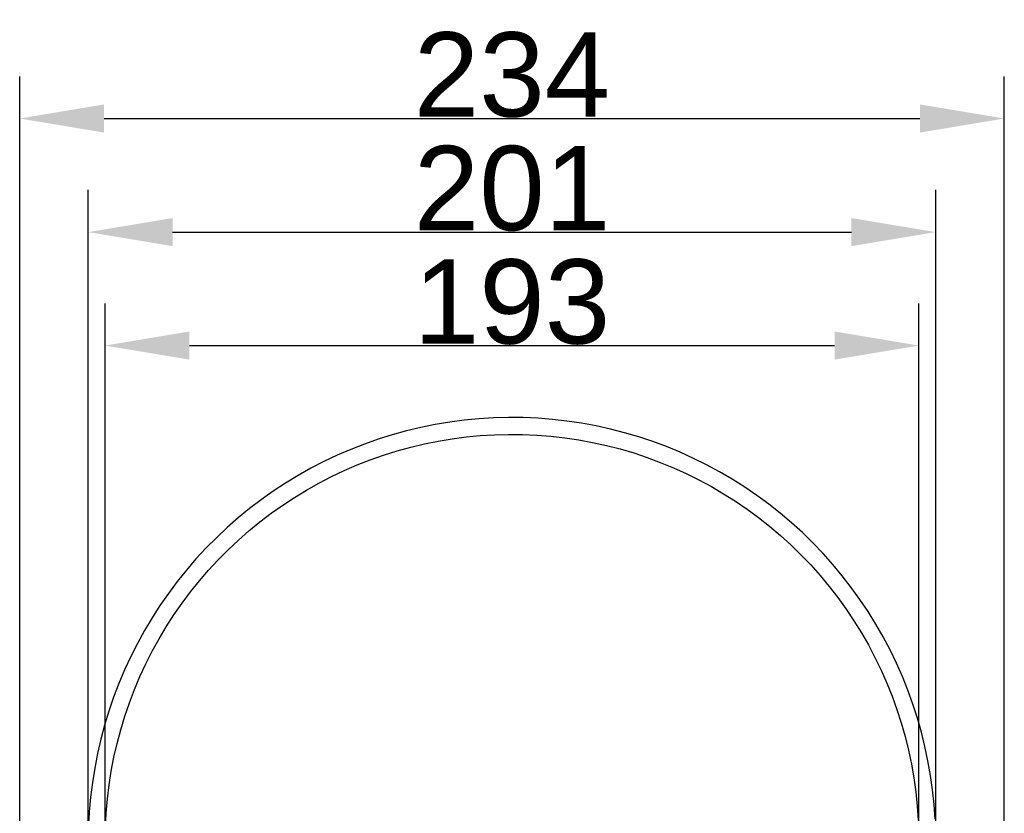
# Model space of a CAD drawing. Header units: millimetres. Extents: x 580 to 2065, y -13 to 1037.
# Tile 7 of 9: x 1305 to 1538, y 587 to 775. Entities that reach past the tile are written whole.
import ezdxf

# ---------------------------------------------------------------- set-up
doc = ezdxf.new("R2010")
doc.units = ezdxf.units.MM
doc.header["$LTSCALE"] = 0.1
doc.layers.add('DEFAULT', color=7, linetype='Continuous')
doc.layers.add('OUTLINE', color=2, linetype='Continuous')
doc.styles.add('ARIAL', font='arial_0.ttf')
doc.dimstyles.new('DIMENSION STYLE 01', dxfattribs={"dimtxt": 20, "dimasz": 20, "dimexe": 10, "dimexo": 0.5, "dimgap": 0.09, "dimtad": 1, "dimtoh": 1, "dimdec": 0, "dimzin": 0, "dimdsep": 46, "dimtxsty": 'ARIAL', "dimcen": 0.5, "dimadec": 1, "dimazin": 0, "dimtfac": 1, "dimtdec": 4, "dimtofl": 0, "dimtmove": 0, "dimatfit": 3, "dimfxl": 1, "dimtolj": 1, "dimtzin": 0, "dimarcsym": 0})

# ---------------------------------------------------------------- blocks, each defined once
blk = doc.blocks.new('*D76')
at = {"layer": 'DEFAULT', "color": 0, "lineweight": -2, "transparency": 16777216}
for p, q in [((1304.59, 580.53), (1304.59, 761.42)), ((1538.13, 580.53), (1538.13, 761.42)), ((1324.59, 751.42), (1518.13, 751.42))]:
    blk.add_line(p, q, dxfattribs=at)
at = {"layer": 'DEFAULT', "color": 0, "transparency": 16777216}
for points in [[(1324.59, 754.76), (1324.59, 748.09), (1304.59, 751.42)], [(1518.13, 754.76), (1518.13, 748.09), (1538.13, 751.42)]]:
    blk.add_solid(points, dxfattribs=at)
at = {"layer": 'Defpoints', "color": 0, "transparency": 16777216}
for p in [(1538.13, 751.42), (1304.59, 580.03), (1538.13, 580.03)]:
    blk.add_point(p, dxfattribs=at)
at = {"layer": 'DEFAULT', "color": 0, "transparency": 16777216, "insert": (1421.36, 761.73), "char_height": 20, "attachment_point": 5, "style": 'ARIAL'}
blk.add_mtext('\\A1;234', dxfattribs=at)
blk = doc.blocks.new('*D77')
at = {"layer": 'DEFAULT', "color": 0, "lineweight": -2, "transparency": 16777216}
for p, q in [((1320.86, 580.26), (1320.86, 734.49)), ((1521.86, 580.71), (1521.86, 734.49)), ((1340.86, 724.49), (1501.86, 724.49))]:
    blk.add_line(p, q, dxfattribs=at)
at = {"layer": 'DEFAULT', "color": 0, "transparency": 16777216}
for points in [[(1340.86, 727.82), (1340.86, 721.16), (1320.86, 724.49)], [(1501.86, 727.82), (1501.86, 721.16), (1521.86, 724.49)]]:
    blk.add_solid(points, dxfattribs=at)
at = {"layer": 'Defpoints', "color": 0, "transparency": 16777216}
for p in [(1521.86, 724.49), (1320.86, 579.76), (1521.86, 580.21)]:
    blk.add_point(p, dxfattribs=at)
at = {"layer": 'DEFAULT', "color": 0, "transparency": 16777216, "insert": (1421.36, 734.79), "char_height": 20, "attachment_point": 5, "style": 'ARIAL'}
blk.add_mtext('\\A1;201', dxfattribs=at)
blk = doc.blocks.new('*D78')
at = {"layer": 'DEFAULT', "color": 0, "lineweight": -2, "transparency": 16777216}
for p, q in [((1324.86, 580.53), (1324.86, 707.58)), ((1517.86, 580.53), (1517.86, 707.58)), ((1344.86, 697.58), (1497.86, 697.58))]:
    blk.add_line(p, q, dxfattribs=at)
at = {"layer": 'DEFAULT', "color": 0, "transparency": 16777216}
for points in [[(1344.86, 700.92), (1344.86, 694.25), (1324.86, 697.58)], [(1497.86, 700.92), (1497.86, 694.25), (1517.86, 697.58)]]:
    blk.add_solid(points, dxfattribs=at)
at = {"layer": 'Defpoints', "color": 0, "transparency": 16777216}
for p in [(1517.86, 697.58), (1324.86, 580.03), (1517.86, 580.03)]:
    blk.add_point(p, dxfattribs=at)
at = {"layer": 'DEFAULT', "color": 0, "transparency": 16777216, "insert": (1421.36, 707.89), "char_height": 20, "attachment_point": 5, "style": 'ARIAL'}
blk.add_mtext('\\A1;193', dxfattribs=at)

msp = doc.modelspace()

# ---------------------------------------------------------------- linework, layer by layer
at = {"layer": 'OUTLINE'}
for p, q in [((1410.04, 679.89), (1406.59, 679.44)), ((1413.52, 680.22), (1410.04, 679.89)), ((1417, 680.43), (1413.52, 680.22)), ((1420.49, 680.52), (1417, 680.43)), ((1423.98, 680.49), (1420.49, 680.52)), ((1427.46, 680.34), (1423.98, 680.49)), ((1430.94, 680.07), (1427.46, 680.34)), ((1434.4, 679.68), (1430.94, 680.07)), ((1437.86, 679.16), (1434.4, 679.68)), ((1396.33, 677.36), (1392.97, 676.43)), ((1399.73, 678.17), (1396.33, 677.36)), ((1403.14, 678.86), (1399.73, 678.17)), ((1406.59, 679.44), (1403.14, 678.86)), ((1441.29, 678.53), (1437.86, 679.16)), ((1444.69, 677.78), (1441.29, 678.53)), ((1448.07, 676.91), (1444.69, 677.78)), ((1389.64, 675.39), (1386.35, 674.23)), ((1392.97, 676.43), (1389.64, 675.39)), ((1403.87, 674.93), (1407.17, 675.48)), ((1407.17, 675.48), (1410.49, 675.91)), ((1410.49, 675.91), (1413.83, 676.23)), ((1413.83, 676.23), (1417.17, 676.44)), ((1417.17, 676.44), (1420.52, 676.52)), ((1420.52, 676.52), (1423.87, 676.49)), ((1423.87, 676.49), (1427.22, 676.35)), ((1427.22, 676.35), (1430.56, 676.09)), ((1430.56, 676.09), (1433.89, 675.71)), ((1433.89, 675.71), (1437.2, 675.22)), ((1437.2, 675.22), (1440.49, 674.61)), ((1451.42, 675.93), (1448.07, 676.91)), ((1454.73, 674.83), (1451.42, 675.93)), ((1383.1, 672.96), (1379.9, 671.58)), ((1386.35, 674.23), (1383.1, 672.96)), ((1394.1, 672.6), (1397.33, 673.49)), ((1397.33, 673.49), (1400.59, 674.26)), ((1400.59, 674.26), (1403.87, 674.93)), ((1440.49, 674.61), (1443.76, 673.89)), ((1443.76, 673.89), (1447.01, 673.06)), ((1447.01, 673.06), (1450.22, 672.11)), ((1458, 673.61), (1454.73, 674.83)), ((1461.22, 672.28), (1458, 673.61)), ((1379.9, 671.58), (1376.75, 670.08)), ((1384.62, 669.26), (1387.74, 670.48)), ((1387.74, 670.48), (1390.9, 671.59)), ((1390.9, 671.59), (1394.1, 672.6)), ((1450.22, 672.11), (1453.4, 671.05)), ((1453.4, 671.05), (1456.54, 669.89)), ((1464.4, 670.84), (1461.22, 672.28)), ((1467.53, 669.29), (1464.4, 670.84)), ((1373.65, 668.48), (1370.61, 666.77)), ((1376.75, 670.08), (1373.65, 668.48)), ((1381.55, 667.93), (1384.62, 669.26)), ((1456.54, 669.89), (1459.64, 668.61)), ((1459.64, 668.61), (1462.69, 667.23)), ((1470.6, 667.64), (1467.53, 669.29)), ((1370.61, 666.77), (1367.63, 664.96)), ((1375.55, 664.96), (1378.52, 666.5)), ((1378.52, 666.5), (1381.55, 667.93)), ((1462.69, 667.23), (1465.69, 665.74)), ((1465.69, 665.74), (1468.64, 664.15)), ((1473.61, 665.88), (1470.6, 667.64)), ((1476.56, 664.01), (1473.61, 665.88)), ((1367.63, 664.96), (1364.71, 663.04)), ((1369.76, 661.58), (1372.63, 663.32)), ((1372.63, 663.32), (1375.55, 664.96)), ((1468.64, 664.15), (1471.53, 662.46)), ((1479.44, 662.05), (1476.56, 664.01)), ((1361.86, 661.02), (1359.09, 658.91)), ((1364.71, 663.04), (1361.86, 661.02)), ((1366.97, 659.74), (1369.76, 661.58)), ((1471.53, 662.46), (1474.36, 660.67)), ((1482.25, 659.98), (1479.44, 662.05)), ((1359.09, 658.91), (1356.39, 656.7)), ((1364.23, 657.8), (1366.97, 659.74)), ((1474.36, 660.67), (1477.13, 658.78)), ((1477.13, 658.78), (1479.83, 656.8)), ((1484.99, 657.82), (1482.25, 659.98)), ((1356.39, 656.7), (1353.77, 654.4)), ((1361.57, 655.77), (1364.23, 657.8)), ((1479.83, 656.8), (1482.46, 654.72)), ((1487.65, 655.56), (1484.99, 657.82)), ((1353.77, 654.4), (1351.23, 652.01)), ((1358.97, 653.65), (1361.57, 655.77)), ((1482.46, 654.72), (1485.01, 652.56)), ((1490.23, 653.22), (1487.65, 655.56)), ((1351.23, 652.01), (1348.77, 649.53)), ((1356.46, 651.44), (1358.97, 653.65)), ((1485.01, 652.56), (1487.49, 650.3)), ((1492.73, 650.78), (1490.23, 653.22)), ((1348.77, 649.53), (1346.4, 646.97)), ((1354.02, 649.15), (1356.46, 651.44)), ((1487.49, 650.3), (1489.89, 647.97)), ((1495.14, 648.26), (1492.73, 650.78)), ((1346.4, 646.97), (1344.12, 644.33)), ((1351.66, 646.77), (1354.02, 649.15)), ((1489.89, 647.97), (1492.21, 645.55)), ((1497.47, 645.66), (1495.14, 648.26)), ((1349.38, 644.31), (1351.66, 646.77)), ((1492.21, 645.55), (1494.44, 643.05)), ((1499.7, 642.98), (1497.47, 645.66)), ((1344.12, 644.33), (1341.94, 641.61)), ((1347.2, 641.77), (1349.38, 644.31)), ((1494.44, 643.05), (1496.58, 640.47)), ((1501.84, 640.22), (1499.7, 642.98)), ((1341.94, 641.61), (1339.85, 638.82)), ((1345.1, 639.16), (1347.2, 641.77)), ((1496.58, 640.47), (1498.63, 637.83)), ((1503.88, 637.39), (1501.84, 640.22)), ((1339.85, 638.82), (1337.86, 635.95)), ((1343.09, 636.48), (1345.1, 639.16)), ((1498.63, 637.83), (1500.59, 635.11)), ((1337.86, 635.95), (1335.97, 633.02)), ((1341.18, 633.73), (1343.09, 636.48)), ((1505.82, 634.49), (1503.88, 637.39)), ((1335.97, 633.02), (1334.18, 630.03)), ((1339.36, 630.91), (1341.18, 633.73)), ((1500.59, 635.11), (1502.46, 632.33)), ((1507.66, 631.53), (1505.82, 634.49)), ((1337.65, 628.04), (1339.36, 630.91)), ((1502.46, 632.33), (1504.22, 629.48)), ((1509.39, 628.5), (1507.66, 631.53)), ((1334.18, 630.03), (1332.5, 626.97)), ((1504.22, 629.48), (1505.89, 626.58)), ((1511.02, 625.42), (1509.39, 628.5)), ((1332.5, 626.97), (1330.92, 623.86)), ((1336.03, 625.1), (1337.65, 628.04)), ((1505.89, 626.58), (1507.45, 623.61)), ((1330.92, 623.86), (1329.45, 620.69)), ((1334.52, 622.11), (1336.03, 625.1)), ((1507.45, 623.61), (1508.92, 620.6)), ((1512.54, 622.28), (1511.02, 625.42)), ((1333.11, 619.07), (1334.52, 622.11)), ((1513.96, 619.09), (1512.54, 622.28)), ((1329.45, 620.69), (1328.1, 617.48)), ((1331.81, 615.99), (1333.11, 619.07)), ((1508.92, 620.6), (1510.27, 617.54)), ((1515.26, 615.85), (1513.96, 619.09)), ((1328.1, 617.48), (1326.85, 614.22)), ((1510.27, 617.54), (1511.52, 614.43)), ((1330.62, 612.86), (1331.81, 615.99)), ((1511.52, 614.43), (1512.66, 611.28)), ((1516.44, 612.57), (1515.26, 615.85)), ((1326.85, 614.22), (1325.72, 610.92)), ((1329.53, 609.69), (1330.62, 612.86)), ((1517.52, 609.25), (1516.44, 612.57)), ((1325.72, 610.92), (1324.71, 607.58)), ((1328.56, 606.48), (1329.53, 609.69)), ((1512.66, 611.28), (1513.69, 608.09)), ((1324.71, 607.58), (1323.81, 604.21)), ((1513.69, 608.09), (1514.61, 604.87)), ((1518.47, 605.9), (1517.52, 609.25)), ((1327.69, 603.25), (1328.56, 606.48)), ((1519.31, 602.51), (1518.47, 605.9)), ((1323.81, 604.21), (1323.03, 600.81)), ((1326.94, 599.98), (1327.69, 603.25)), ((1514.61, 604.87), (1515.41, 601.62)), ((1323.03, 600.81), (1322.37, 597.38)), ((1515.41, 601.62), (1516.11, 598.34)), ((1520.03, 599.1), (1519.31, 602.51)), ((1326.31, 596.69), (1326.94, 599.98)), ((1516.11, 598.34), (1516.68, 595.04)), ((1520.64, 595.66), (1520.03, 599.1)), ((1322.37, 597.38), (1321.83, 593.94)), ((1325.79, 593.38), (1326.31, 596.69)), ((1521.12, 592.21), (1520.64, 595.66)), ((1321.83, 593.94), (1321.4, 590.47)), ((1325.38, 590.06), (1325.79, 593.38)), ((1516.68, 595.04), (1517.15, 591.72)), ((1517.15, 591.72), (1517.5, 588.39)), ((1521.48, 588.74), (1521.12, 592.21)), ((1321.4, 590.47), (1321.1, 587)), ((1325.09, 586.72), (1325.38, 590.06)), ((1521.72, 585.26), (1521.48, 588.74)), ((1321.1, 587), (1320.92, 583.52)), ((1324.92, 583.38), (1325.09, 586.72)), ((1517.5, 588.39), (1517.73, 585.05))]:
    msp.add_line(p, q, dxfattribs=at)

# ---------------------------------------------------------------- dimensions: what is measured, and where the dimension line sits
at = {"layer": 'DEFAULT'}
for base, p1, p2, picture, middle in [((1538.13, 751.42), (1304.59, 580.03), (1538.13, 580.03), '*D76', (1421.36, 761.73)), ((1521.86, 724.49), (1320.86, 579.76), (1521.86, 580.21), '*D77', (1421.36, 734.79)), ((1517.86, 697.58), (1324.86, 580.03), (1517.86, 580.03), '*D78', (1421.36, 707.89))]:
    dim = msp.add_linear_dim(base=base, p1=p1, p2=p2, dimstyle='DIMENSION STYLE 01', dxfattribs=at)
    dim.commit()
    dim.dimension.update_dxf_attribs({"geometry": picture, "text_midpoint": middle})

doc.saveas('drawing.dxf')
